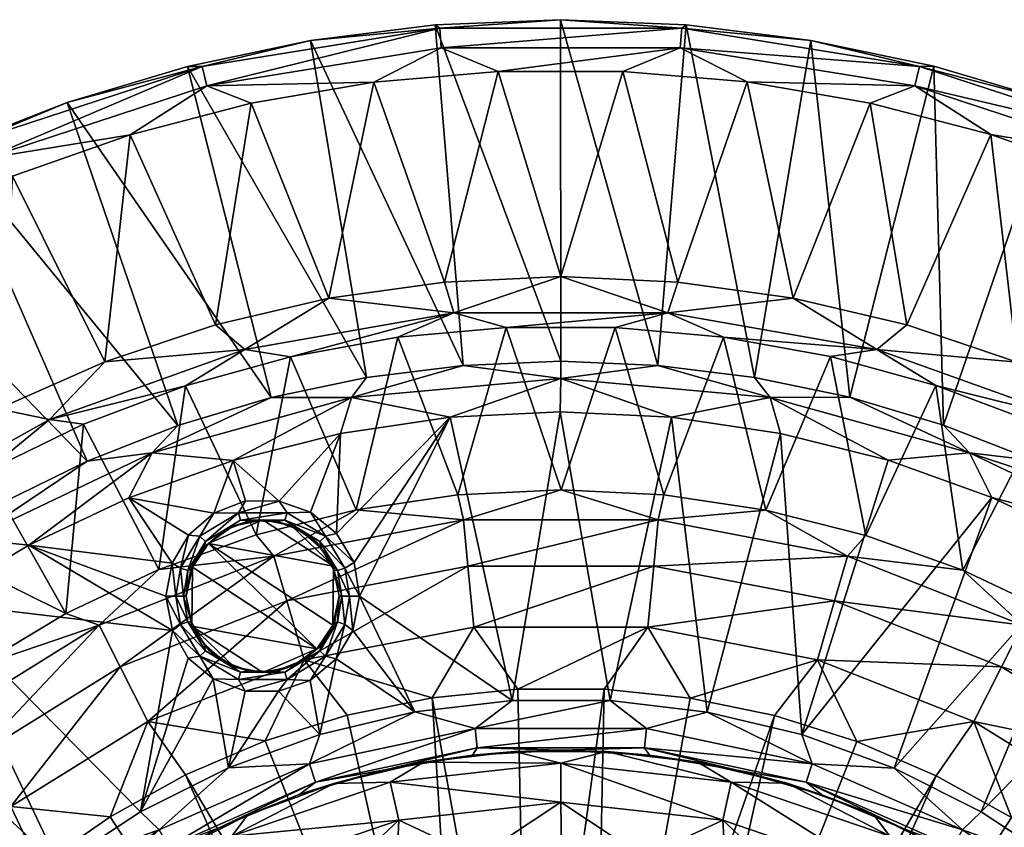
# Model space of a CAD drawing. Header units: inches. Extents: x -149 to 149, y -149 to 149.
# Tile 6 of 7: x -53 to 44, y 70 to 149. Entities that reach past the tile are written whole.
import ezdxf

# ---------------------------------------------------------------- set-up
doc = ezdxf.new("R2010")
doc.units = ezdxf.units.IN
doc.header["$MEASUREMENT"] = 0
doc.layers.add('Layer 1', color=7, linetype='Continuous')

# ---------------------------------------------------------------- blocks, each defined once
blk = doc.blocks.new('Lavabo Bucket 30')
at = {"color": 253, "true_color": 0xa4adb2}
mesh = blk.add_polyface(dxfattribs=at)
corners = [(10.489, 120.39, 233.927), (-5.368, 118.956, 231.167), (-10.489, 120.39, 233.927), (-11.396, 123.414, 235), (-22.772, 121.832, 235), (0, 123.942, 235), (-30.998, 116.803, 233.927), (-26.532, 116.068, 231.167), (-44.75, 115.58, 235), (-33.874, 119.22, 235), (-36.828, 113.214, 231.167), (-15.999, 117.994, 231.167), (-10.868, 110.154), (-0.05, 110.685), (0, 113.954, 1.213), (-20.549, 112.086, 1.213), (0, 115.635, 4.263), (-9.576, 115.234, 4.263), (-21.628, 108.555), (-40.112, 106.661, 1.213), (-32.141, 105.917), (-28.415, 112.07, 4.263), (-19.059, 114.042, 4.263), (-37.579, 109.329, 4.263), (-0.022, 149.144, 229.263), (11.884, 148.314, 231.985), (-11.884, 148.314, 231.985), (-24.57, 147.098, 229.263), (-12.336, 148.631, 229.263), (-35.202, 144.565, 231.985), (-11.728, 146.371, 234.246), (-34.741, 142.671, 234.246), (-36.646, 144.555, 229.263), (-42.258, 137.865, 235), (-30.393, 140.961, 235), (-18.357, 143.025, 235), (-6.159, 144.067, 235), (11.728, 146.371, 234.246), (-27.632, 101.92), (-30.933, 101.933), (-34.037, 100.738), (-21.995, 98.754), (-24.549, 100.826), (-42.401, 102.243), (6.088, 144.067, 235), (-10.089, 102.533, 164.331), (0.025, 103.031, 164.331), (-20.085, 101.056, 164.331), (-29.893, 98.608, 164.331)]
mesh.append_faces([[corners[k] for k in face] for face in [(0, 1, 2), (3, 2, 4), (3, 5, 2), (6, 2, 7), (4, 2, 6), (8, 9, 6), (6, 9, 4), (10, 6, 7), (2, 11, 7), (2, 1, 11), (12, 13, 14), (15, 12, 14), (16, 17, 14), (18, 12, 15), (15, 19, 20), (20, 18, 15), (21, 15, 22), (23, 19, 21), (19, 15, 21), (17, 22, 15), (15, 14, 17), (24, 25, 26), (26, 27, 28), (27, 26, 29), (24, 26, 28), (26, 30, 31), (32, 27, 29), (33, 31, 34), (35, 30, 36), (26, 31, 29), (36, 30, 37), (25, 30, 26), (35, 34, 31), (31, 30, 35), (28, 16, 24), (28, 17, 16), (27, 22, 17), (22, 32, 21), (27, 17, 28), (32, 22, 27), (18, 20, 38), (39, 20, 40), (41, 18, 42), (18, 41, 12), (38, 42, 18), (43, 40, 20), (39, 38, 20), (9, 34, 4), (5, 3, 36), (35, 3, 4), (44, 5, 36), (36, 3, 35), (35, 4, 34), (34, 9, 33), (45, 1, 46), (1, 45, 11), (11, 47, 7), (47, 11, 45), (10, 7, 48), (47, 48, 7)]], dxfattribs={"color": 253})
mesh = blk.add_polyface(dxfattribs=at)
corners = [(0, 123.942, 235), (11.48, 123.406, 235), (10.489, 120.39, 233.927), (-10.489, 120.39, 233.927), (15.977, 117.999, 231.167), (30.998, 116.803, 233.927), (22.788, 121.828, 235), (50.171, 109.94, 233.927), (44.785, 115.564, 235), (55.282, 110.926, 235), (33.944, 119.202, 235), (5.327, 118.96, 231.167), (-5.368, 118.956, 231.167), (26.477, 116.099, 231.167), (36.794, 113.264, 231.167), (9.528, 115.24, 4.263), (0, 113.954, 1.213), (20.549, 112.086, 1.213), (10.859, 110.156), (19.023, 114.056, 4.263), (0, 115.635, 4.263), (28.37, 112.103, 4.263), (34.741, 142.671, 234.246), (11.728, 146.371, 234.246), (35.202, 144.565, 231.985), (11.884, 148.314, 231.985), (24.535, 147.112, 229.263), (36.598, 144.59, 229.263), (48.431, 141.075, 229.263), (57.227, 137.344, 231.985), (12.308, 148.633, 229.263), (-0.022, 149.144, 229.263), (59.913, 136.596, 229.263), (56.477, 135.545, 234.246), (-11.728, 146.371, 234.246), (18.305, 143.034, 235), (42.187, 137.889, 235), (6.088, 144.067, 235), (-6.159, 144.067, 235), (30.348, 140.969, 235), (53.737, 133.809, 235), (37.539, 109.384, 4.263), (46.455, 105.91, 4.263), (55.037, 101.716, 4.263), (10.121, 102.53, 164.331), (0.025, 103.031, 164.331)]
mesh.append_faces([[corners[k] for k in face] for face in [(0, 1, 2), (3, 0, 2), (4, 2, 5), (6, 5, 2), (7, 8, 9), (5, 10, 8), (8, 7, 5), (6, 10, 5), (1, 6, 2), (2, 11, 12), (2, 4, 11), (5, 13, 4), (5, 14, 13), (5, 7, 14), (15, 16, 17), (16, 18, 17), (15, 17, 19), (16, 15, 20), (17, 21, 19), (22, 23, 24), (24, 25, 26), (24, 26, 27), (28, 24, 27), (28, 29, 24), (30, 25, 31), (29, 28, 32), (29, 33, 22), (25, 30, 26), (23, 34, 25), (35, 23, 22), (24, 23, 25), (36, 22, 33), (29, 22, 24), (23, 37, 38), (23, 35, 37), (22, 39, 35), (22, 36, 39), (33, 40, 36), (31, 15, 30), (15, 31, 20), (19, 26, 30), (30, 15, 19), (27, 26, 21), (19, 21, 26), (27, 41, 28), (41, 27, 21), (42, 32, 28), (28, 41, 42), (42, 43, 32), (35, 1, 37), (6, 35, 39), (37, 1, 0), (36, 10, 39), (8, 36, 40), (40, 9, 8), (36, 8, 10), (39, 10, 6), (35, 6, 1), (44, 11, 4), (11, 45, 12)]], dxfattribs={"color": 253})
mesh = blk.add_polyface(dxfattribs=at)
corners = [(-37.314, 95.359, 0.255), (-36.53, 98.591), (-38.137, 95.831), (-37.775, 92.595, 0.255), (-38.753, 92.595), (-37.008, 92.595, 1.022), (-50.171, 109.94, 233.927), (-44.75, 115.58, 235), (-30.998, 116.803, 233.927), (-55.206, 110.963, 235), (-67.323, 100.357, 233.927), (-46.822, 109.454, 231.167), (-56.455, 104.808, 231.167), (-65.24, 105.382, 235), (-65.614, 99.336, 231.167), (-36.828, 113.214, 231.167), (-52.208, 97.601), (-42.401, 102.243), (-40.112, 106.661, 1.213), (-57.854, 98.176, 1.213), (-46.466, 105.854, 4.263), (-73.197, 87.337, 1.213), (-61.517, 92.02), (-37.579, 109.329, 4.263), (-55.062, 101.646, 4.263), (-63.257, 96.764, 4.263), (-32.141, 105.917), (-36.646, 144.555, 229.263), (-35.202, 144.565, 231.985), (-48.451, 141.03, 229.263), (-57.227, 137.344, 231.985), (-71.012, 131.128, 229.263), (-59.931, 136.546, 229.263), (-56.477, 135.545, 234.246), (-34.741, 142.671, 234.246), (-77.264, 127.155, 231.985), (-76.252, 125.489, 234.246), (-53.79, 133.791, 235), (-64.96, 128.736, 235), (-42.258, 137.865, 235), (-28.415, 112.07, 4.263), (-81.594, 124.828, 229.263), (-38.111, 89.235), (-34.037, 100.738), (-33.874, 119.22, 235), (-39.435, 95.205, 164.331), (-48.573, 90.886, 164.331), (-57.249, 85.686, 164.331), (-74.264, 93.057, 231.167), (-45.305, 89.746, 158.379), (-28.149, 96.512, 158.379)]
mesh.append_faces([[corners[k] for k in face] for face in [(0, 1, 2), (3, 2, 4), (3, 5, 0), (0, 2, 3), (6, 7, 8), (7, 6, 9), (9, 6, 10), (11, 12, 6), (10, 13, 9), (14, 10, 12), (10, 6, 12), (11, 6, 15), (6, 8, 15), (16, 17, 18), (16, 18, 19), (18, 20, 19), (19, 21, 22), (23, 20, 18), (22, 16, 19), (19, 24, 25), (21, 19, 25), (24, 19, 20), (18, 17, 26), (27, 28, 29), (30, 29, 28), (31, 32, 30), (33, 28, 34), (30, 35, 31), (30, 32, 29), (36, 30, 33), (33, 30, 28), (33, 37, 38), (36, 33, 38), (37, 33, 39), (33, 34, 39), (23, 29, 32), (29, 40, 27), (20, 32, 31), (40, 29, 23), (24, 20, 31), (32, 20, 23), (25, 24, 41), (42, 4, 16), (22, 42, 16), (17, 16, 2), (1, 17, 2), (1, 43, 17), (4, 2, 16), (9, 37, 7), (44, 7, 39), (9, 13, 38), (39, 7, 37), (37, 9, 38), (45, 11, 15), (11, 46, 12), (46, 11, 45), (47, 14, 46), (12, 46, 14), (48, 14, 47), (49, 45, 50)]], dxfattribs={"color": 253})
mesh = blk.add_polyface(dxfattribs=at)
corners = [(50.171, 109.94, 233.927), (46.801, 109.513, 231.167), (36.794, 113.264, 231.167), (56.43, 104.88, 231.167), (0, 113.954, 1.213), (-0.05, 110.685), (10.859, 110.156), (20.549, 112.086, 1.213), (21.556, 108.569), (42.314, 102.276), (40.112, 106.661, 1.213), (32.11, 105.929), (46.455, 105.91, 4.263), (37.539, 109.384, 4.263), (57.854, 98.176, 1.213), (52.174, 97.622), (28.37, 112.103, 4.263), (55.037, 101.716, 4.263), (23.665, 79.033), (-4.764, 82.355), (4.843, 82.355), (14.378, 81.234), (32.713, 75.732), (41.25, 71.447), (61.462, 92.055), (5.327, 118.96, 231.167), (10.121, 102.53, 164.331), (0.025, 103.031, 164.331), (20.125, 101.036, 164.331), (26.477, 116.099, 231.167), (29.944, 98.561, 164.331), (15.977, 117.999, 231.167), (48.587, 90.82, 164.331), (39.451, 95.147, 164.331), (65.621, 99.387, 231.167), (28.149, 96.512, 158.379), (45.305, 89.746, 158.379), (25.188, 86.36, 150.042), (12.693, 82.606, 149), (8.548, 89.551, 150.042), (4.251, 83.476, 149), (-4.213, 83.474, 149), (20.97, 80.894, 149), (-8.548, 89.551, 150.042), (9.119, 95.534, 153.294), (26.871, 92.13, 153.294), (40.539, 80.306, 150.042), (43.248, 85.671, 153.294), (-9.119, 95.534, 153.294), (9.553, 100.078, 158.379), (60.32, 80.427, 158.379), (-9.553, 100.078, 158.379), (57.264, 85.616, 164.331)]
mesh.append_faces([[corners[k] for k in face] for face in [(0, 1, 2), (1, 0, 3), (4, 5, 6), (7, 6, 8), (9, 10, 11), (12, 13, 10), (11, 10, 7), (9, 14, 10), (14, 9, 15), (7, 8, 11), (10, 13, 16), (16, 7, 10), (12, 10, 17), (10, 14, 17), (11, 18, 9), (5, 19, 20), (18, 8, 21), (20, 21, 6), (15, 9, 22), (23, 24, 15), (18, 22, 9), (18, 11, 8), (21, 8, 6), (20, 6, 5), (25, 26, 27), (28, 29, 30), (28, 26, 31), (31, 29, 28), (32, 33, 1), (1, 33, 2), (33, 30, 2), (30, 29, 2), (3, 32, 1), (3, 34, 32), (35, 28, 30), (36, 33, 32), (37, 38, 39), (40, 41, 39), (39, 38, 40), (38, 37, 42), (39, 43, 44), (37, 39, 45), (39, 44, 45), (46, 37, 47), (47, 37, 45), (48, 49, 44), (44, 35, 45), (35, 44, 49), (45, 36, 47), (36, 45, 35), (50, 47, 36), (26, 49, 27), (49, 51, 27), (49, 26, 28), (35, 49, 28), (35, 30, 33), (36, 35, 33), (36, 32, 52), (50, 36, 52)]], dxfattribs={"color": 253})
mesh = blk.add_polyface(dxfattribs=at)
corners = [(-25.494, 99.028, 2), (-23.637, 97.944, 1.022), (-27.081, 100.041, 1.022), (-30.501, 99.984, 2), (-27.882, 99.926, 2), (-23.508, 97.303, 2), (-21.916, 95.111, 1.022), (-31.424, 100.041, 1.022), (-32.993, 99.059, 2), (-26.867, 100.776, 0.255), (-24.549, 100.826), (-27.632, 101.92), (-34.869, 97.944, 1.022), (-34.959, 97.452, 2), (-36.31, 95.235, 2), (-36.589, 95.111, 1.022), (-36.53, 98.591), (-37.314, 95.359, 0.255), (-35.424, 98.472, 0.255), (-31.639, 100.776, 0.255), (-23.082, 98.472, 0.255), (-21.191, 95.359, 0.255), (-34.037, 100.738), (-30.933, 101.933), (-21.995, 98.754), (-20.292, 95.895), (-4.764, 82.355), (-0.05, 110.685), (-10.868, 110.154), (-19.753, 92.595), (-36.828, 113.214, 231.167), (-29.893, 98.608, 164.331), (-39.435, 95.205, 164.331), (-20.085, 101.056, 164.331), (-9.553, 100.078, 158.379), (-28.149, 96.512, 158.379), (-26.871, 92.13, 153.294), (9.553, 100.078, 158.379), (-9.119, 95.534, 153.294), (-10.089, 102.533, 164.331), (0.025, 103.031, 164.331), (-29.253, 100.095, 20), (-32.171, 99.452, 20), (-34.57, 97.773, 20), (-36.129, 95.449, 20), (-26.446, 99.515, 20), (-23.998, 97.922, 20), (-22.308, 95.531, 20), (-22.261, 95.159, 2)]
mesh.append_faces([[corners[k] for k in face] for face in [(0, 1, 2), (2, 3, 4), (0, 5, 1), (6, 1, 5), (2, 4, 0), (2, 7, 3), (8, 3, 7), (9, 10, 11), (8, 7, 12), (12, 13, 8), (13, 12, 14), (15, 14, 12), (16, 17, 18), (18, 15, 12), (18, 17, 15), (12, 7, 19), (12, 19, 18), (9, 7, 2), (9, 19, 7), (2, 1, 20), (20, 9, 2), (1, 6, 21), (1, 21, 20), (18, 22, 16), (19, 23, 22), (18, 19, 22), (23, 19, 11), (19, 9, 11), (24, 10, 20), (9, 20, 10), (24, 20, 25), (20, 21, 25), (26, 27, 28), (28, 24, 25), (25, 29, 28), (30, 31, 32), (33, 34, 35), (34, 36, 35), (37, 38, 34), (31, 35, 32), (33, 35, 31), (39, 34, 33), (40, 34, 39), (41, 4, 3), (8, 42, 3), (41, 3, 42), (8, 13, 43), (43, 42, 8), (44, 13, 14), (13, 44, 43), (41, 45, 4), (0, 45, 46), (45, 0, 4), (47, 5, 46), (0, 46, 5), (48, 5, 47), (41, 47, 45), (46, 45, 47), (42, 43, 41), (47, 41, 43)]], dxfattribs={"color": 253})
mesh = blk.add_polyface(dxfattribs=at)
corners = [(-21.753, 92.595, 2), (-21.497, 92.595, 1.022), (-22.261, 95.159, 2), (-20.731, 92.595, 0.255), (-21.916, 95.111, 1.022), (-23.508, 97.303, 2), (-19.753, 92.595), (-20.292, 95.895), (-21.191, 95.359, 0.255), (-23.546, 87.739, 2), (-22.376, 89.741, 20), (-23.935, 87.417, 20), (-25.513, 86.131, 2), (-22.195, 89.956, 2), (-21.753, 92.595, 20), (-26.335, 85.738, 20), (-8.652, 77.012, 5), (0, 77.5, 5), (-8.202, 77.707, 2.555), (-14.31, 81.25), (-8.404, 79.613, 0.639), (-4.764, 82.355), (8.404, 79.613, 0.639), (-23.635, 79.04), (-24.666, 76.16, 0.639), (4.843, 82.355), (-20.395, 89.235), (-22.034, 86.464), (-24.604, 84.33), (-27.717, 83.263), (-10.868, 110.154), (4.487, 77.369, 110), (-4.537, 77.362, 110), (-26.871, 92.13, 153.294), (-9.553, 100.078, 158.379), (-9.119, 95.534, 153.294), (-25.188, 86.36, 150.042), (-20.95, 80.921, 149), (-29.014, 78.399, 149), (-8.548, 89.551, 150.042), (-12.635, 82.62, 149), (-4.213, 83.474, 149), (8.548, 89.551, 150.042), (9.119, 95.534, 153.294), (-22.308, 95.531, 20), (-34.57, 97.773, 20), (-21.191, 89.831, 0.255), (-23.082, 86.718, 0.255), (-23.637, 87.247, 1.022), (-27.081, 85.15, 1.022), (-21.916, 90.08, 1.022), (-26.867, 84.414, 0.255)]
mesh.append_faces([[corners[k] for k in face] for face in [(0, 1, 2), (1, 3, 4), (4, 5, 2), (6, 7, 8), (8, 3, 6), (4, 2, 1), (8, 4, 3), (9, 10, 11), (11, 12, 9), (10, 13, 14), (13, 10, 9), (13, 0, 14), (12, 11, 15), (16, 17, 18), (19, 20, 21), (22, 20, 18), (23, 24, 19), (24, 20, 19), (21, 20, 25), (6, 26, 19), (26, 27, 19), (23, 28, 29), (27, 23, 19), (23, 27, 28), (21, 30, 6), (21, 6, 19), (31, 17, 32), (17, 16, 32), (33, 34, 35), (36, 37, 38), (36, 39, 40), (40, 37, 36), (40, 39, 41), (41, 39, 42), (36, 35, 39), (36, 33, 35), (39, 35, 43), (44, 14, 2), (14, 0, 2), (44, 45, 10), (10, 14, 44), (26, 46, 27), (47, 27, 46), (26, 6, 3), (48, 12, 49), (47, 46, 50), (9, 48, 13), (13, 48, 50), (0, 50, 1), (47, 50, 48), (13, 50, 0), (3, 1, 46), (48, 49, 51), (12, 48, 9), (48, 51, 47), (50, 46, 1), (46, 26, 3), (47, 28, 27), (51, 29, 28), (47, 51, 28)]], dxfattribs={"color": 253})
mesh = blk.add_polyface(dxfattribs=at)
corners = [(-36.753, 92.595, 2), (-36.31, 95.235, 2), (-36.589, 95.111, 1.022), (-37.008, 92.595, 1.022), (-37.314, 95.359, 0.255), (-34.507, 87.268, 20), (-34.998, 87.888, 2), (-33.012, 86.162, 2), (-36.245, 90.032, 2), (-36.753, 92.595, 20), (-28.004, 85.207, 2), (-26.335, 85.738, 20), (-29.253, 85.095, 20), (-32.059, 85.675, 20), (-30.623, 85.265, 2), (-25.513, 86.131, 2), (-36.198, 89.66, 20), (-30.984, 83.263), (-32.622, 75.771), (-27.717, 83.263), (-23.635, 79.04), (-41.25, 71.447), (-34.103, 84.478), (-36.561, 86.53), (-28.149, 96.512, 158.379), (-26.871, 92.13, 153.294), (-43.248, 85.671, 153.294), (-29.014, 78.399, 149), (-36.813, 75.065, 149), (-40.539, 80.306, 150.042), (-25.188, 86.36, 150.042), (-36.129, 95.449, 20), (-23.935, 87.417, 20), (-34.57, 97.773, 20), (-22.376, 89.741, 20), (-31.424, 85.15, 1.022), (-27.081, 85.15, 1.022), (-31.639, 84.414, 0.255), (-36.589, 90.08, 1.022), (-34.869, 87.247, 1.022), (-37.775, 92.595, 0.255), (-26.867, 84.414, 0.255), (-35.424, 86.718, 0.255), (-37.314, 89.831, 0.255), (-38.111, 89.235)]
mesh.append_faces([[corners[k] for k in face] for face in [(0, 1, 2), (3, 0, 2), (2, 4, 3), (5, 6, 7), (0, 8, 9), (10, 11, 12), (13, 14, 12), (11, 10, 15), (14, 13, 7), (14, 10, 12), (16, 6, 5), (5, 7, 13), (8, 16, 9), (16, 8, 6), (17, 18, 19), (20, 19, 18), (21, 22, 23), (17, 22, 18), (18, 22, 21), (24, 25, 26), (27, 28, 29), (27, 29, 30), (29, 25, 30), (25, 29, 26), (0, 9, 1), (31, 1, 9), (11, 32, 12), (16, 31, 9), (5, 13, 16), (16, 13, 12), (12, 32, 16), (32, 33, 31), (31, 16, 32), (34, 33, 32), (10, 35, 36), (37, 22, 17), (35, 10, 14), (38, 39, 6), (3, 8, 0), (38, 6, 8), (39, 7, 6), (40, 38, 3), (39, 35, 7), (36, 15, 10), (35, 14, 7), (37, 36, 35), (37, 41, 36), (35, 39, 42), (42, 37, 35), (39, 38, 43), (39, 43, 42), (38, 8, 3), (19, 41, 17), (41, 37, 17), (23, 22, 42), (37, 42, 22), (23, 42, 44), (42, 43, 44), (43, 38, 40)]], dxfattribs={"color": 253})
mesh = blk.add_polyface(dxfattribs=at)
corners = [(24.075, 74.337, 2.555), (33.655, 69.766, 5), (38.462, 68.017, 2.555), (51.938, 60.92, 0.639), (56.633, 59.988), (49.308, 66.137), (48.324, 60.536, 5), (54.812, 54.737, 5), (50.695, 59.462, 2.555), (41.25, 65.557, 5), (60.46, 49.5, 2.555), (39.405, 69.685, 0.639), (61.943, 50.713, 0.639), (41.25, 71.447), (32.713, 75.732), (24.666, 76.16, 0.639), (52.174, 97.622), (61.462, 92.055), (63.43, 54.397, 149), (20.063, 22.206, 149), (57.593, 60.535, 149), (15.035, 25.886, 149), (36.837, 74.989, 149), (44.223, 70.883, 149), (51.181, 66.038, 149), (68.611, 47.698, 149), (73.077, 40.531, 149), (24.248, 17.548, 149), (24.08, 28.746, 120), (44.801, 50.485, 120), (38.359, 55.541, 120), (50.517, 44.769, 120), (55.582, 38.287, 120), (28.681, 24.146, 120), (30.688, 71.182, 110), (25.616, 73.113, 5), (38.772, 67.133, 110), (46.286, 62.19, 110), (53.199, 56.389, 110), (59.397, 49.813, 110), (29.061, 78.339, 149), (25.188, 86.36, 150.042), (40.539, 80.306, 150.042), (53.975, 71.966, 150.042), (57.581, 76.775, 153.294), (43.248, 85.671, 153.294), (60.32, 80.427, 158.379), (30.659, 65.577, 118.723), (31.425, 59.73, 120), (43.434, 57.912, 118.723), (53.733, 48.509, 118.723), (32.283, 69.049, 114.89), (45.734, 60.978, 114.89), (56.578, 51.077, 114.89)]
mesh.append_faces([[corners[k] for k in face] for face in [(0, 1, 2), (3, 4, 5), (6, 7, 8), (2, 1, 9), (9, 6, 8), (9, 8, 2), (7, 10, 8), (11, 0, 2), (3, 2, 8), (3, 11, 2), (4, 3, 12), (12, 3, 8), (11, 13, 14), (15, 11, 14), (13, 11, 5), (11, 3, 5), (13, 16, 14), (17, 13, 5), (18, 19, 20), (21, 22, 23), (23, 24, 21), (24, 20, 19), (25, 26, 27), (27, 18, 25), (28, 29, 30), (31, 29, 28), (32, 31, 33), (34, 1, 35), (1, 36, 9), (36, 1, 34), (6, 9, 37), (36, 37, 9), (38, 7, 6), (6, 37, 38), (39, 7, 38), (40, 41, 42), (42, 23, 22), (43, 42, 44), (42, 22, 40), (20, 24, 43), (23, 42, 43), (24, 23, 43), (44, 42, 45), (45, 46, 44), (47, 48, 30), (47, 30, 49), (29, 50, 49), (31, 50, 29), (51, 36, 34), (49, 30, 29), (32, 50, 31), (49, 50, 52), (52, 50, 53), (49, 51, 47), (51, 49, 52), (38, 53, 39), (37, 52, 38), (52, 53, 38), (52, 37, 36), (51, 52, 36)]], dxfattribs={"color": 253})
mesh = blk.add_polyface(dxfattribs=at)
corners = [(-70.243, 85.539), (-61.517, 92.02), (-73.197, 87.337, 1.213), (-38.462, 68.017, 2.555), (-41.244, 65.644, 5), (-33.616, 69.85, 5), (-50.695, 59.462, 2.555), (-48.336, 60.61, 5), (-54.812, 54.821, 5), (-60.46, 49.5, 2.555), (-39.405, 69.685, 0.639), (-51.938, 60.92, 0.639), (-49.229, 66.197), (-56.612, 60.011), (-63.162, 53.069), (-61.943, 50.713, 0.639), (-41.25, 71.447), (-32.622, 75.771), (-78.294, 78.242), (-36.561, 86.53), (-38.111, 89.235), (-57.249, 85.686, 164.331), (-65.384, 79.647, 164.331), (-74.264, 93.057, 231.167), (-46.293, 62.101, 110), (-38.754, 67.065, 110), (-53.195, 56.306, 110), (-40.539, 80.306, 150.042), (-36.813, 75.065, 149), (-44.225, 70.953, 149), (-53.975, 71.966, 150.042), (-51.171, 66.119, 149), (-57.611, 60.587, 149), (-63.432, 54.456, 149), (-65.142, 62.04, 150.042), (-73.951, 51.222, 150.042), (-43.248, 85.671, 153.294), (-57.581, 76.775, 153.294), (-45.305, 89.746, 158.379), (-60.32, 80.427, 158.379), (-69.494, 66.185, 153.294), (-72.8, 69.333, 158.379), (-28.149, 96.512, 158.379), (-48.573, 90.886, 164.331), (-39.435, 95.205, 164.331), (-43.434, 57.912, 118.723), (-30.659, 65.577, 118.723), (-45.734, 60.978, 114.89), (-31.306, 59.792, 120), (-38.359, 55.541, 120), (-44.723, 50.554, 120), (-32.283, 69.049, 114.89), (-56.578, 51.077, 114.89), (-37.314, 89.831, 0.255), (-37.775, 92.595, 0.255), (-38.753, 92.595)]
mesh.append_faces([[corners[k] for k in face] for face in [(0, 1, 2), (3, 4, 5), (6, 7, 3), (4, 3, 7), (8, 6, 9), (3, 10, 6), (6, 8, 7), (11, 12, 13), (9, 6, 11), (12, 11, 10), (6, 10, 11), (14, 15, 13), (15, 11, 13), (10, 16, 12), (10, 17, 16), (0, 12, 1), (14, 13, 18), (12, 16, 1), (13, 12, 0), (13, 0, 18), (19, 20, 16), (16, 20, 1), (21, 22, 23), (4, 24, 25), (25, 5, 4), (24, 7, 26), (7, 24, 4), (7, 8, 26), (27, 28, 29), (29, 30, 27), (30, 31, 32), (32, 33, 34), (35, 34, 33), (36, 37, 38), (32, 34, 30), (21, 39, 22), (30, 29, 31), (30, 34, 37), (37, 34, 40), (30, 36, 27), (36, 30, 37), (40, 39, 37), (41, 39, 40), (39, 21, 38), (39, 38, 37), (42, 36, 38), (39, 41, 22), (21, 43, 38), (44, 38, 43), (45, 46, 47), (48, 45, 49), (50, 49, 45), (51, 25, 47), (52, 45, 47), (24, 47, 25), (26, 47, 24), (52, 47, 26), (53, 54, 55), (53, 55, 20)]], dxfattribs={"color": 253})
mesh = blk.add_polyface(dxfattribs=at)
corners = [(24.075, 74.337, 2.555), (17.283, 75.529, 5), (25.616, 73.113, 5), (8.202, 77.707, 2.555), (0, 77.5, 5), (8.709, 77.003, 5), (33.655, 69.766, 5), (24.666, 76.16, 0.639), (-8.202, 77.707, 2.555), (8.404, 79.613, 0.639), (14.378, 81.234), (4.843, 82.355), (39.405, 69.685, 0.639), (-8.404, 79.613, 0.639), (23.665, 79.033), (32.713, 75.732), (20.97, 80.894, 149), (3.163, 29.826, 149), (12.693, 82.606, 149), (29.061, 78.339, 149), (9.323, 28.476, 149), (4.251, 83.476, 149), (36.837, 74.989, 149), (20.063, 22.206, 149), (15.035, 25.886, 149), (51.181, 66.038, 149), (-3.107, 29.819, 149), (18.685, 32.499, 120), (31.425, 59.73, 120), (12.801, 35.246, 120), (6.435, 36.934, 120), (16.204, 65.524, 120), (8.155, 67.006, 120), (23.921, 63.119, 120), (0, 37.5, 120), (0.068, 67.491, 120), (38.359, 55.541, 120), (24.08, 28.746, 120), (4.487, 77.369, 110), (13.455, 76.318, 110), (22.205, 74.252, 110), (30.688, 71.182, 110), (25.188, 86.36, 150.042), (30.659, 65.577, 118.723), (16.732, 74.364, 114.89), (15.891, 70.625, 118.723), (0, 72.39, 118.723), (32.283, 69.049, 114.89), (0, 76.223, 114.89), (15.361, 31.51, 119.361), (5.361, 34.642, 119.361), (-5.361, 34.642, 119.361), (5.068, 32.749, 117.445)]
mesh.append_faces([[corners[k] for k in face] for face in [(0, 1, 2), (3, 4, 5), (1, 0, 3), (6, 0, 2), (5, 1, 3), (3, 0, 7), (3, 8, 4), (9, 10, 11), (9, 8, 3), (10, 9, 7), (7, 9, 3), (0, 12, 7), (13, 9, 11), (14, 10, 7), (7, 15, 14), (16, 17, 18), (16, 19, 20), (18, 17, 21), (20, 19, 22), (17, 16, 20), (23, 24, 25), (24, 20, 22), (21, 17, 26), (27, 28, 29), (30, 31, 32), (33, 31, 29), (32, 34, 30), (35, 34, 32), (30, 29, 31), (33, 29, 28), (28, 27, 36), (36, 27, 37), (5, 4, 38), (5, 39, 1), (39, 5, 38), (2, 1, 40), (39, 40, 1), (2, 40, 41), (19, 16, 42), (33, 28, 43), (39, 44, 40), (43, 45, 33), (31, 33, 45), (45, 46, 32), (45, 32, 31), (32, 46, 35), (43, 44, 45), (44, 43, 47), (45, 48, 46), (48, 45, 44), (47, 41, 40), (44, 47, 40), (44, 39, 38), (48, 44, 38), (49, 29, 50), (51, 52, 50), (29, 30, 50), (34, 50, 30), (51, 50, 34)]], dxfattribs={"color": 253})
mesh = blk.add_polyface(dxfattribs=at)
corners = [(-17.227, 75.558, 5), (-8.652, 77.012, 5), (-8.202, 77.707, 2.555), (-25.593, 73.162, 5), (-24.075, 74.337, 2.555), (-33.616, 69.85, 5), (-38.462, 68.017, 2.555), (-24.666, 76.16, 0.639), (-39.405, 69.685, 0.639), (-8.404, 79.613, 0.639), (-23.635, 79.04), (-32.622, 75.771), (-12.635, 82.62, 149), (-3.107, 29.819, 149), (-9.228, 28.531, 149), (-14.979, 26.01, 149), (-36.813, 75.065, 149), (-44.225, 70.953, 149), (-51.171, 66.119, 149), (4.251, 83.476, 149), (-4.213, 83.474, 149), (-20.95, 80.921, 149), (-29.014, 78.399, 149), (-20.105, 22.332, 149), (-8.155, 67.006, 120), (-6.573, 36.913, 120), (0, 37.5, 120), (-16.106, 65.548, 120), (-12.854, 35.219, 120), (-23.921, 63.119, 120), (-31.306, 59.792, 120), (-18.804, 32.437, 120), (-38.359, 55.541, 120), (-24.146, 28.681, 120), (0.068, 67.491, 120), (-44.723, 50.554, 120), (-13.472, 76.31, 110), (-4.537, 77.362, 110), (-22.262, 74.207, 110), (-30.729, 71.106, 110), (-38.754, 67.065, 110), (0, 76.223, 114.89), (4.487, 77.369, 110), (-16.732, 74.364, 114.89), (0, 72.39, 118.723), (-15.891, 70.625, 118.723), (-30.659, 65.577, 118.723), (-32.283, 69.049, 114.89), (-43.434, 57.912, 118.723), (-45.734, 60.978, 114.89), (-5.361, 34.642, 119.361), (-15.361, 31.51, 119.361)]
mesh.append_faces([[corners[k] for k in face] for face in [(0, 1, 2), (3, 0, 4), (2, 4, 0), (4, 5, 3), (5, 4, 6), (7, 6, 4), (6, 7, 8), (9, 4, 2), (4, 9, 7), (7, 10, 11), (8, 7, 11), (12, 13, 14), (15, 16, 14), (17, 15, 18), (19, 13, 20), (21, 14, 22), (13, 12, 20), (14, 21, 12), (22, 14, 16), (16, 15, 17), (18, 15, 23), (24, 25, 26), (25, 27, 28), (29, 30, 28), (31, 32, 33), (34, 24, 26), (28, 30, 31), (35, 33, 32), (32, 31, 30), (29, 28, 27), (27, 25, 24), (36, 37, 1), (0, 38, 36), (36, 1, 0), (38, 3, 39), (3, 38, 0), (40, 39, 5), (3, 5, 39), (37, 41, 42), (38, 43, 36), (44, 24, 34), (24, 45, 27), (45, 24, 44), (46, 45, 47), (27, 45, 29), (46, 30, 29), (29, 45, 46), (46, 48, 30), (44, 43, 45), (41, 43, 44), (38, 47, 43), (43, 47, 45), (49, 46, 47), (41, 37, 36), (43, 41, 36), (38, 39, 47), (40, 47, 39), (25, 50, 26), (50, 25, 28), (51, 50, 28)]], dxfattribs={"color": 253})

msp = doc.modelspace()

# ---------------------------------------------------------------- block references
at = {"layer": 'Layer 1'}
msp.add_blockref('Lavabo Bucket 30', (0, 0), dxfattribs=at)

doc.saveas('drawing.dxf')
